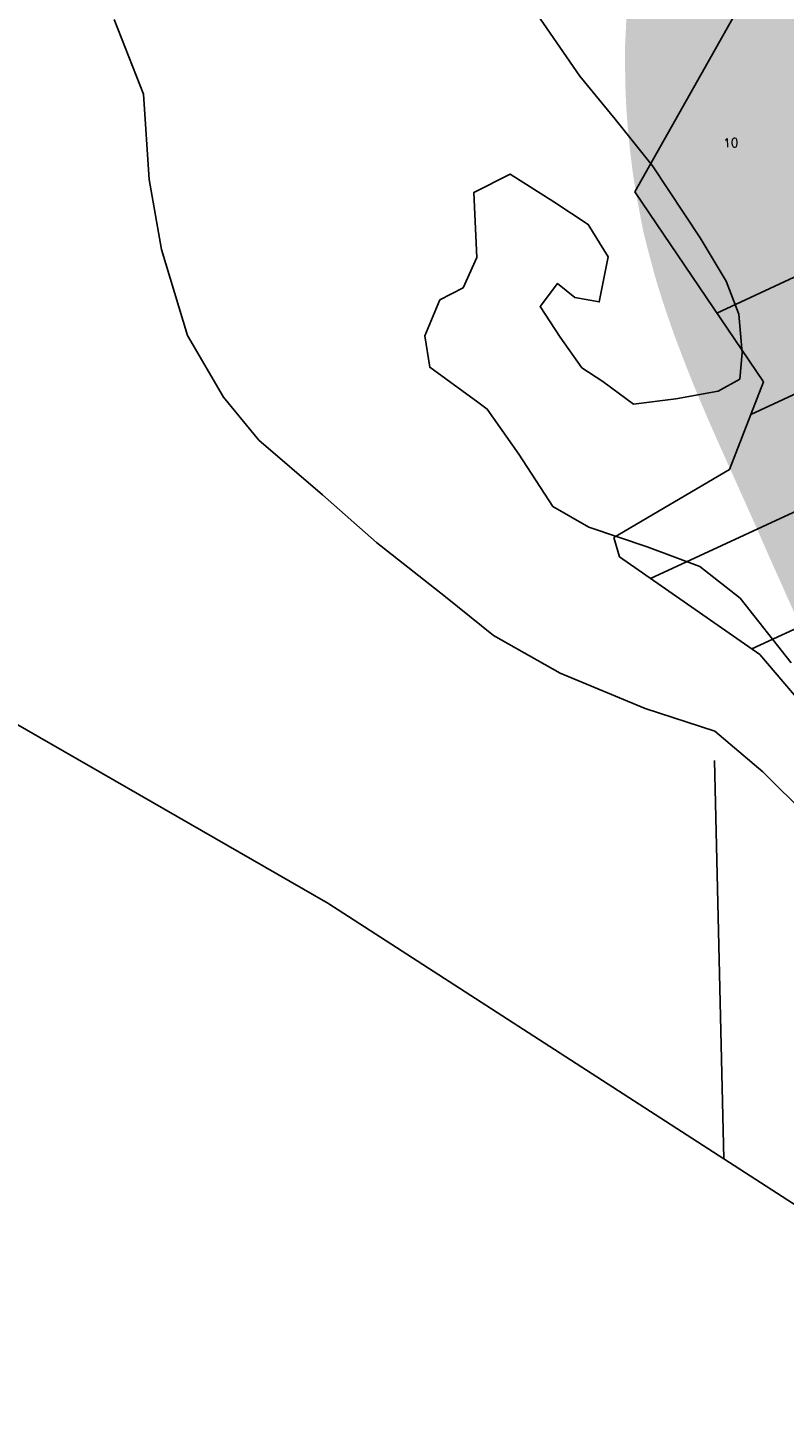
# Model space of a CAD drawing. Header units: feet. Extents: x 18803 to 104580, y -6601 to 116448.
# Tile 10 of 102: x 40843 to 41695, y 28948 to 30525. Entities that reach past the tile are written whole.
import ezdxf

# ---------------------------------------------------------------- set-up
doc = ezdxf.new("R2010")
doc.units = ezdxf.units.FT
doc.header["$LTSCALE"] = 100
doc.header["$MEASUREMENT"] = 0
doc.linetypes.add('DASHED', pattern=[0.75, 0.5, -0.25])
for name, color, linetype in [('ELPC BOLD TITLE SHEET', 3, 'Continuous'), ('ELRGOV-SECTION', 253, 'DASHED'), ('ELRP', 253, 'Continuous'), ('ETRP', 1, 'Continuous'), ('SL-VICINITY MAP', 2, 'Continuous')]:
    doc.layers.add(name, color=color, linetype=linetype)
doc.styles.add('L100', font='simplex.shx', dxfattribs={"height": 10})

msp = doc.modelspace()

# ---------------------------------------------------------------- linework, layer by layer
at = {"layer": 'ELPC BOLD TITLE SHEET', "const_width": 1000}
for points in [[(44994.43259227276, 25873.12758118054), (44997.59958026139, 25871.48795404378), (44997.59958017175, 25871.48795408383), (45000.29333963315, 25869.79948952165)], [(42196.60422508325, 30988.39579383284), (42192.70345054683, 30975.58940741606), (42192.54662273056, 30975.0930293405), (42189.68249820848, 30966.34417783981), (42184.18215295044, 30950.41662449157), (42184.00650187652, 30949.9252652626), (42174.76777978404, 30924.93701045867), (42174.63643838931, 30924.59004814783), (42172.44119701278, 30918.92376537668), (42164.71569989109, 30899.38782227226), (42164.67904311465, 30899.29567507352), (42162.63469113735, 30894.18673678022), (42162.62376282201, 30894.15956891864), (42162.61287060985, 30894.13239689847), (42154.61700977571, 30874.28914303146), (42154.56243709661, 30874.15484444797), (42152.53860058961, 30869.21584523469), (42152.53602978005, 30869.20957869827), (42152.53345958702, 30869.20330880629), (42144.39667061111, 30849.37698068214), (42144.36002999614, 30849.28817871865), (42142.45058469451, 30844.6851217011), (42134.14928812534, 30824.91552454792), (42134.13555045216, 30824.88261921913), (42134.12177571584, 30824.84975136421), (42132.36939492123, 30820.64401538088), (42124.29063141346, 30801.86608636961), (42124.17344634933, 30801.59785818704), (42122.17378889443, 30797.08983402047), (42114.37184384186, 30779.81767197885), (42114.28710335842, 30779.63199639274), (42111.63528406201, 30773.88080097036), (42111.6154548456, 30773.83769405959), (42104.61428801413, 30758.58170121), (42104.54747756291, 30758.43724967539), (42100.8741689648, 30750.55663233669), (42094.72463402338, 30737.65203802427), (42089.76085216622, 30727.16033809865), (42089.75873134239, 30727.15585840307), (42089.75668253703, 30727.15152890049), (42084.91166832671, 30716.92014909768), (42084.89842909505, 30716.8920686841), (42084.88514364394, 30716.86397209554), (42078.39408844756, 30703.0762167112), (42078.33278700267, 30702.94512191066), (42075.03969903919, 30695.85469959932), (42075.0372529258, 30695.84942840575), (42075.03470234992, 30695.84393515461), (42066.87818829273, 30678.26242148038), (42066.87276841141, 30678.25073181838), (42064.82819616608, 30673.83832659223), (42055.61647056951, 30653.65193980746), (42055.55710723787, 30653.52097808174), (42054.64732854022, 30651.50036475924), (42045.06678588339, 30629.15774241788), (42044.87403930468, 30628.68765436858), (42044.66793117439, 30628.1703924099), (42036.3208417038, 30606.60085480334), (42035.0111853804, 30602.88471862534), (42034.64847144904, 30601.7815741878), (42029.01277391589, 30583.33337779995), (42026.88731450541, 30575.74324149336), (42026.57414262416, 30574.51624045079), (42023.24088697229, 30560.07003766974), (42020.79855492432, 30547.6005236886), (42020.58571717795, 30546.36961743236), (42019.18403324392, 30537.03451949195), (42017.14155019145, 30518.64476694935), (42017.04866710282, 30517.65371262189), (42016.78955246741, 30514.26408560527), (42015.75561503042, 30491.8643437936), (42015.72788487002, 30489.61022976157), (42015.73144196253, 30488.66583867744), (42016.10460719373, 30469.86022950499), (42016.58129971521, 30460.74422417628), (42016.66167093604, 30459.62386191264), (42017.74319783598, 30447.77057237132), (42019.59743580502, 30432.0521590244), (42019.77873516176, 30430.76599011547), (42020.63215987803, 30425.5652190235), (42024.75979333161, 30403.61143619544), (42024.78335968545, 30403.48756088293), (42024.97729106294, 30402.72116037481), (42030.61423930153, 30381.64453577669), (42032.29529135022, 30376.08809442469), (42032.5411689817, 30375.31521741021), (42038.08195867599, 30358.71995614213), (42041.45046525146, 30349.21458768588), (42041.66466821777, 30348.63116776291), (42047.20590750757, 30334.05024372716), (42051.46726811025, 30323.04850615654), (42051.62012558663, 30322.66270946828), (42057.33796521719, 30308.54963427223), (42061.93285526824, 30297.53061431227), (42062.02231129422, 30297.31865137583), (42068.15481960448, 30282.95998312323), (42072.60692171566, 30272.74387732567), (42072.6868329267, 30272.56235007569), (42079.4410417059, 30257.37254987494), (42083.58868760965, 30248.16434387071), (42083.58950132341, 30248.16253664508), (42083.59078346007, 30248.15968977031), (42090.74603067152, 30232.26648857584), (42090.7754423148, 30232.20092231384), (42094.52610257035, 30223.80927731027), (42094.53537046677, 30223.78856530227), (42102.00296770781, 30207.11889603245), (42102.01325972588, 30207.09600902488), (42102.02355387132, 30207.07305910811), (42105.47466393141, 30199.40847615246), (42105.48046303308, 30199.39556894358), (42105.48627723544, 30199.38264665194), (42113.23153468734, 30182.13143567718), (42113.25819742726, 30182.07185137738), (42116.51431969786, 30174.77119119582), (42116.5282382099, 30174.73981782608), (42116.54223386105, 30174.70838150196), (42124.11824818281, 30157.60112389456), (42124.17138508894, 30157.48031499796), (42127.56728527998, 30149.70639552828), (42127.57861825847, 30149.68049023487), (42134.65940122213, 30133.51884039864), (42138.81523952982, 30124.28016394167), (42138.81976165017, 30124.27009398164), (42138.82426296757, 30124.26008163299), (42145.30357619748, 30109.82362881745), (42145.30511313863, 30109.82020370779), (42150.39660542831, 30098.47143325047), (42156.02010328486, 30085.82719028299), (42156.02184518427, 30085.82327634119), (42156.02356549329, 30085.81940916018), (42162.16024990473, 30072.03379371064), (42162.18005417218, 30071.98942101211), (42167.0516492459, 30061.10275825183), (42167.07557695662, 30061.04911572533), (42173.99491226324, 30045.48731243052), (42174.00266234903, 30045.4699004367), (42178.30323553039, 30035.81793308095), (42178.30693891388, 30035.80963392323), (42178.31065182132, 30035.80130507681), (42185.8121476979, 30018.99913271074), (42185.86084575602, 30018.89077507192), (42189.54001997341, 30010.75796535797), (42189.54254710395, 30010.75237739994), (42197.92602542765, 29992.20916894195)]]:
    msp.add_lwpolyline(points, dxfattribs=at)
at = {"layer": 'ELRGOV-SECTION', "ltscale": 50}
msp.add_line((41093.31297829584, 52193.47611833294), (41627.05577661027, 29250.81593491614), dxfattribs=at)
at = {"layer": 'ELRP'}
for p, q in [((41526.94863404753, 30340.4096851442), (41659.03072928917, 30575.19744508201)), ((41671.75646658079, 30126.24047041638), (41526.94863404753, 30340.4096851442)), ((42037.7191551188, 30265.92254716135), (41657.51621771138, 30089.40739544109)), ((41619.36843974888, 30203.72179426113), (41728.31919322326, 30254.30388315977)), ((42088.25071246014, 30157.08063559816), (41544.60111849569, 29904.68282085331)), ((41671.75646658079, 30126.24047041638), (41633.58654146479, 30027.51215980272)), ((42138.78226980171, 30048.23872403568), (41658.63569162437, 29825.32317616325)), ((41633.58654146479, 30027.51215980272), (41502.98436091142, 29951.06715123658)), ((41502.98436091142, 29951.06715123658), (41509.39170499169, 29929.18597343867)), ((41509.39170499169, 29929.18597343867), (41667.50236191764, 29819.15262819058)), ((41667.50236191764, 29819.15262819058), (41798.13132386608, 29665.85809768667))]:
    msp.add_line(p, q, dxfattribs=at)
at = {"layer": 'SL-VICINITY MAP'}
for points in [[(42256.01229505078, 28792.93391462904), (41722.53241426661, 29189.17594242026), (41180.68522583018, 29538.99404922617), (40728.47682966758, 29798.73805846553), (40494.27092753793, 29993.11554041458), (40430.94523922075, 30055.09455200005), (40345.44268290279, 30099.31675856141), (40211.07700698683, 30162.23128777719), (40121.68646352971, 30199.99728640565), (40106.9124221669, 30203.50693894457), (39770.0029138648, 30359.70133760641), (39697.56362261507, 30391.96451160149), (39610.84833646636, 30463.33735367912), (39546.77635286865, 30542.02444865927), (39520.6498227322, 30565.94251379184), (39450.27065787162, 30561.16311325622), (39412.47235194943, 30556.80789978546)], [(41408.99483135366, 30551.87986370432), (41464.82440612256, 30470.72290497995), (41504.57392278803, 30422.31474473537), (41546.59393720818, 30369.82490197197), (41600.33958804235, 30288.57260491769), (41629.66948503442, 30239.68775302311), (41643.85219302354, 30202.66659536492), (41647.89514206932, 30158.90321478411), (41645.03331094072, 30129.47339218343), (41620.58594518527, 30115.79826967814), (41572.93555541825, 30107.33995681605), (41525.19187874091, 30100.97015437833), (41490.63636595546, 30126.59537661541), (41466.96690739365, 30142.25473838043), (41442.45786664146, 30176.7106939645), (41420.03274982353, 30211.26198787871), (41439.75254624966, 30237.27749627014), (41459.25415694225, 30221.42745784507), (41486.6250288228, 30216.40132486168), (41496.88968658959, 30267.09760502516), (41474.3712828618, 30303.7374093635), (41435.6479222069, 30329.17195494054), (41386.22508114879, 30360.39534014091), (41345.38618464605, 30339.69197972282), (41348.65122649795, 30266.59411487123), (41333.47242558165, 30232.41524144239), (41306.94113589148, 30218.64478060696), (41289.95827177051, 30178.10503757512), (41295.71199711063, 30142.79103702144), (41349.67583367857, 30103.40428678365), (41360.46860099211, 30095.52693673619), (41396.14355669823, 30044.8395894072), (41434.27558397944, 29985.89353871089), (41474.98958165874, 29962.64284188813), (41540.71066655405, 29940.53620502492), (41600.17997964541, 29918.14355317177), (41645.62154665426, 29882.55247046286), (41703.16189771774, 29809.84489176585)], [(41721.32433092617, 29636.9752181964), (41671.06190767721, 29686.99519721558), (41616.81821037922, 29732.64747872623), (41538.40700805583, 29758.35910645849), (41442.67140588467, 29797.92760052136), (41367.68175614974, 29840.53798830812), (41313.53134576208, 29884.1017593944), (41235.61818990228, 29945.4134026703), (41174.74957315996, 29999.13371088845), (41103.08818910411, 30060.73136915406), (41063.33867243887, 30109.13952939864), (41022.65628667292, 30178.43279388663), (40993.2647146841, 30275.4487238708), (40979.30019242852, 30354.33542834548), (40972.92507063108, 30450.31156953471), (40939.92537223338, 30534.60576031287)]]:
    msp.add_lwpolyline(points, dxfattribs=at)

# ---------------------------------------------------------------- texts
at = {"layer": 'ETRP', "style": 'L100'}
msp.add_text('10', height=9.999999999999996, rotation=1.066321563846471, dxfattribs=at).set_placement((41626.49049518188, 30390.53925687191))

doc.saveas('drawing.dxf')
